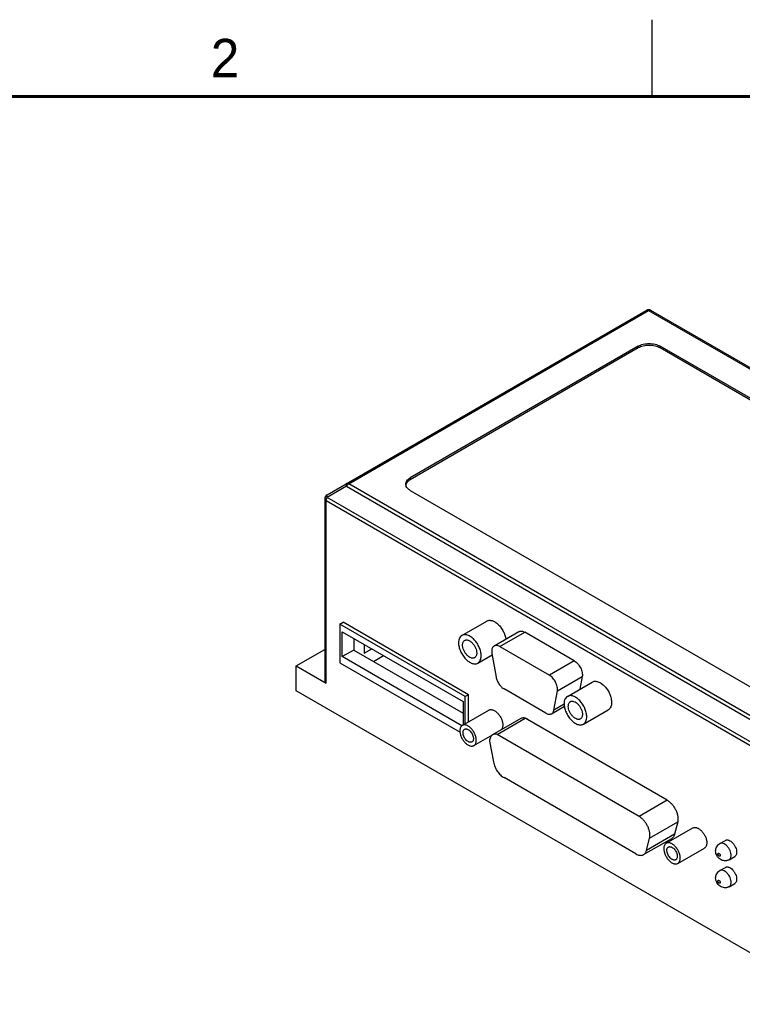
# Model space of a CAD drawing. Header units: inches. Extents: x 0 to 22, y 0 to 17.
# Tile 9 of 10: x 12.4 to 17.1, y 10.6 to 17. Entities that reach past the tile are written whole.
import ezdxf

# ---------------------------------------------------------------- set-up
doc = ezdxf.new("R2010")
doc.units = ezdxf.units.IN
doc.header["$LTSCALE"] = 1.21
doc.header["$MEASUREMENT"] = 0
doc.layers.get('0').update_dxf_attribs({"linetype": 'CONTINUOUS'})
doc.styles.add('TEXTSTYLE_2', font='txt')

msp = doc.modelspace()

# ---------------------------------------------------------------- linework, layer by layer
at = {"color": 2, "linetype": 'CONTINUOUS'}
msp.add_line((16.5, 16.5), (16.5, 17), dxfattribs=at)
at = {"color": 7, "linetype": 'CONTINUOUS'}
for p, q in [((14.382, 13.9075), (16.4609, 15.1078)), ((14.5234, 13.979), (16.4759, 15.1063)), ((16.4737, 15.1075), (16.4759, 15.1063)), ((16.4759, 15.1063), (19.496, 13.3625)), ((16.4814, 15.1087), (16.484, 15.1092)), ((19.6375, 13.291), (16.4909, 15.1078)), ((16.4087, 14.8752), (14.9238, 14.0178)), ((16.4087, 14.8752), (16.4087, 14.863)), ((16.5501, 14.863), (16.5501, 14.8752)), ((19.0957, 13.4054), (16.5501, 14.8752)), ((16.4087, 14.863), (14.9238, 14.0056)), ((19.0957, 13.3932), (16.5501, 14.863)), ((17.5436, 12.2352), (14.5234, 13.979)), ((14.9238, 14.0056), (14.9238, 14.0178)), ((14.5084, 13.9632), (14.382, 13.8902)), ((14.5084, 13.9632), (17.5286, 12.2194)), ((14.9238, 13.9362), (17.4694, 12.4664)), ((14.367, 13.8815), (14.367, 12.6931)), ((14.3758, 12.6808), (14.3758, 13.8693)), ((14.3758, 13.8693), (17.5224, 12.0525)), ((17.5286, 12.0734), (14.382, 13.8902)), ((14.4647, 13.0654), (14.4859, 13.0776)), ((15.3023, 12.6062), (14.4859, 13.0776)), ((15.2598, 12.9922), (15.4218, 13.0857)), ((14.4647, 13.0654), (14.4647, 12.814)), ((15.281, 12.594), (14.4647, 13.0654)), ((14.4814, 12.8542), (14.4814, 13.0158)), ((14.4814, 13.0158), (15.2685, 12.5614)), ((15.4696, 12.9233), (15.6315, 13.0168)), ((15.5071, 12.9196), (15.669, 13.0131)), ((15.9916, 12.8268), (15.669, 13.0131)), ((14.5557, 12.973), (14.5557, 12.897)), ((14.1813, 12.7931), (14.367, 12.9003)), ((14.5557, 12.897), (14.4814, 12.8542)), ((14.5557, 12.897), (15.2685, 12.4855)), ((14.6233, 12.9339), (14.6233, 12.8768)), ((14.6233, 12.8768), (14.6727, 12.9054)), ((15.4696, 12.9233), (15.4656, 12.9205)), ((15.5071, 12.9196), (15.8297, 12.7333)), ((15.2604, 12.4044), (14.4814, 12.8542)), ((14.6848, 12.8225), (14.7505, 12.8605)), ((15.3641, 12.8116), (15.4571, 12.8653)), ((15.4554, 12.8745), (15.4828, 12.7211)), ((15.9916, 12.8268), (15.8297, 12.7333)), ((14.1813, 12.6323), (14.1813, 12.7931)), ((14.1813, 12.7931), (14.3758, 12.6808)), ((14.4647, 12.814), (15.2479, 12.3617)), ((15.8818, 12.6306), (16.0437, 12.7241)), ((16.0437, 12.7241), (16.0289, 12.6425)), ((17.7168, 10.5909), (14.1813, 12.6323)), ((15.8071, 12.4864), (15.5345, 12.6438)), ((15.8592, 12.5061), (15.8818, 12.6306)), ((15.9472, 12.5953), (16.1091, 12.6888)), ((15.3023, 12.6062), (15.281, 12.594)), ((15.281, 12.4168), (15.281, 12.594)), ((15.3023, 12.429), (15.3023, 12.6062)), ((15.2624, 12.406), (15.435, 12.5057)), ((15.2685, 12.5614), (15.2685, 12.4095)), ((15.8446, 12.4826), (15.9275, 12.5305)), ((15.9259, 12.5446), (15.8592, 12.5061)), ((16.0514, 12.4148), (16.2133, 12.5082)), ((15.6431, 12.4505), (15.46, 12.3447)), ((15.4896, 12.3475), (15.6724, 12.4531)), ((16.5966, 11.9195), (15.6724, 12.4531)), ((15.8409, 12.4809), (15.8446, 12.4826)), ((15.3382, 12.2748), (15.4598, 12.3451)), ((16.4138, 11.814), (15.4896, 12.3475)), ((15.4404, 12.3046), (15.4656, 12.1685)), ((16.3935, 11.5701), (15.5343, 12.0662)), ((16.5966, 11.9195), (16.4138, 11.814)), ((16.4823, 11.6726), (16.6651, 11.7782)), ((16.5907, 11.6391), (16.7633, 11.7387)), ((16.6651, 11.7782), (16.6448, 11.6976)), ((16.4435, 11.5652), (16.6263, 11.6707)), ((16.6448, 11.6976), (16.462, 11.5921)), ((16.462, 11.5921), (16.4823, 11.6726)), ((16.6665, 11.5079), (16.839, 11.6075)), ((16.9398, 11.6372), (16.9758, 11.658)), ((16.4369, 11.5623), (16.4435, 11.5652)), ((17.0005, 11.532), (17.0366, 11.5528)), ((16.9398, 11.4617), (16.9758, 11.4825)), ((17.0005, 11.3564), (17.0366, 11.3773))]:
    msp.add_line(p, q, dxfattribs=at)
at = {"color": 7, "linetype": 'CONTINUOUS', "const_width": 0.02}
msp.add_lwpolyline([(21.5, 16.5), (0.5, 16.5)], dxfattribs=at)
at = {"color": 7, "linetype": 'CONTINUOUS'}
for centre, start, end in [((16.4759, 15.0818), 59.9984, 120.0016), ((14.397, 13.8815), 120.00574, 179.9962)]:
    msp.add_arc(centre, 0.03, start, end, dxfattribs=at)
for points, knots in [([(16.4609, 15.1078), (16.4619, 15.1084), (16.4641, 15.1092), (16.4665, 15.1093), (16.4678, 15.1092)], [0, 0, 0, 0, 0.482913, 1, 1, 1, 1]), ([(16.4678, 15.1092), (16.4682, 15.1091), (16.4703, 15.1088), (16.4722, 15.1081), (16.4737, 15.1075)], [0, 0, 0, 0, 0.235082, 1, 1, 1, 1]), ([(16.4759, 15.1063), (16.4763, 15.1066), (16.4781, 15.1076), (16.4799, 15.1083), (16.4814, 15.1087)], [0, 0, 0, 0, 0.263754, 1, 1, 1, 1]), ([(16.484, 15.1092), (16.4852, 15.1093), (16.4876, 15.1092), (16.4899, 15.1084), (16.4909, 15.1078)], [0, 0, 0, 0, 0.517086, 1, 1, 1, 1]), ([(16.4087, 14.8752), (16.4135, 14.878), (16.4241, 14.8829), (16.4414, 14.8881), (16.46, 14.8914), (16.4794, 14.8925), (16.4988, 14.8914), (16.5175, 14.8881), (16.5347, 14.8829), (16.5453, 14.878), (16.5501, 14.8752)], [0, 0, 0, 0, 0.11409, 0.237313, 0.366968, 0.499959, 0.632962, 0.762637, 0.885891, 1, 1, 1, 1]), ([(16.5501, 14.863), (16.5453, 14.8657), (16.5347, 14.8707), (16.5175, 14.8759), (16.4988, 14.8791), (16.4794, 14.8802), (16.46, 14.8791), (16.4414, 14.8759), (16.4241, 14.8707), (16.4135, 14.8657), (16.4087, 14.863)], [0, 0, 0, 0, 0.11409, 0.237313, 0.366968, 0.499959, 0.632962, 0.762637, 0.885891, 1, 1, 1, 1]), ([(14.5084, 13.9805), (14.5081, 13.9803), (14.5073, 13.9797), (14.5066, 13.9783), (14.5062, 13.9765), (14.5061, 13.9752), (14.5061, 13.9745)], [0, 0, 0, 0, 0.198931, 0.422398, 0.686798, 1, 1, 1, 1]), ([(14.5061, 13.9745), (14.5061, 13.9728), (14.5067, 13.9689), (14.5077, 13.9652), (14.5084, 13.9632)], [0, 0, 0, 0, 0.447605, 1, 1, 1, 1]), ([(14.5153, 13.9819), (14.5141, 13.982), (14.5117, 13.9819), (14.5094, 13.9811), (14.5085, 13.9805)], [0, 0, 0, 0, 0.517086, 1, 1, 1, 1]), ([(14.5085, 13.9632), (14.5089, 13.9641), (14.511, 13.9673), (14.5134, 13.9704), (14.5153, 13.9725)], [0, 0, 0, 0, 0.254221, 1, 1, 1, 1]), ([(14.5234, 13.979), (14.5228, 13.9794), (14.5202, 13.9808), (14.5174, 13.9817), (14.5153, 13.9819)], [0, 0, 0, 0, 0.271649, 1, 1, 1, 1]), ([(14.5153, 13.9725), (14.516, 13.9732), (14.5184, 13.9756), (14.5212, 13.9778), (14.5234, 13.979)], [0, 0, 0, 0, 0.263947, 1, 1, 1, 1]), ([(14.8945, 13.977), (14.8945, 13.9789), (14.8948, 13.9827), (14.8968, 13.9904), (14.9019, 13.9998), (14.9114, 14.0098), (14.9194, 14.0153), (14.9238, 14.0178)], [0, 0, 0, 0, 0.108164, 0.218421, 0.451452, 0.710516, 1, 1, 1, 1]), ([(14.8982, 13.9615), (14.897, 13.964), (14.8951, 13.969), (14.8945, 13.9744), (14.8945, 13.977)], [0, 0, 0, 0, 0.508757, 1, 1, 1, 1]), ([(14.8982, 13.9802), (14.8978, 13.9794), (14.8965, 13.9765), (14.8955, 13.9733), (14.8951, 13.9709)], [0, 0, 0, 0, 0.255854, 1, 1, 1, 1]), ([(14.9238, 14.0056), (14.9208, 14.0039), (14.9154, 14.0003), (14.9061, 13.9924), (14.9006, 13.9853), (14.8982, 13.9802)], [0, 0, 0, 0, 0.27785, 0.537024, 1, 1, 1, 1]), ([(14.9238, 13.9362), (14.9208, 13.9379), (14.9154, 13.9414), (14.9061, 13.9493), (14.9006, 13.9565), (14.8982, 13.9615)], [0, 0, 0, 0, 0.27785, 0.537024, 1, 1, 1, 1]), ([(14.367, 13.8815), (14.367, 13.8804), (14.3674, 13.878), (14.3692, 13.8747), (14.3721, 13.8717), (14.3745, 13.87), (14.3758, 13.8693)], [0, 0, 0, 0, 0.217713, 0.450929, 0.710291, 1, 1, 1, 1]), ([(14.3758, 13.8693), (14.3758, 13.8701), (14.3759, 13.8736), (14.3766, 13.877), (14.3774, 13.8796)], [0, 0, 0, 0, 0.235529, 1, 1, 1, 1]), ([(14.3774, 13.8796), (14.3777, 13.8805), (14.3789, 13.8841), (14.3805, 13.8877), (14.382, 13.8902)], [0, 0, 0, 0, 0.244603, 1, 1, 1, 1]), ([(14.3797, 13.9015), (14.3797, 13.9022), (14.3797, 13.9035), (14.3802, 13.9053), (14.3809, 13.9066), (14.3816, 13.9073), (14.382, 13.9075)], [0, 0, 0, 0, 0.313198, 0.577595, 0.801067, 1, 1, 1, 1]), ([(14.382, 13.8902), (14.3813, 13.8922), (14.3802, 13.8959), (14.3797, 13.8998), (14.3797, 13.9015)], [0, 0, 0, 0, 0.552402, 1, 1, 1, 1]), ([(15.4218, 13.0856), (15.4242, 13.087), (15.4294, 13.0893), (15.438, 13.0907), (15.4473, 13.0904), (15.4607, 13.0875), (15.478, 13.079), (15.4976, 13.0634), (15.5155, 13.0429), (15.5279, 13.023), (15.5359, 13.006), (15.5423, 12.989), (15.5455, 12.9758), (15.5467, 12.9671)], [0, 0, 0, 0, 0.042816, 0.0872, 0.13441, 0.185306, 0.299426, 0.429548, 0.571376, 0.718482, 0.791816, 0.863742, 1, 1, 1, 1]), ([(15.6315, 13.0168), (15.6328, 13.0175), (15.6354, 13.0187), (15.6411, 13.0203), (15.6492, 13.0205), (15.6592, 13.0181), (15.6658, 13.015), (15.669, 13.0131)], [0, 0, 0, 0, 0.108254, 0.218589, 0.451607, 0.710775, 1, 1, 1, 1]), ([(15.2599, 12.9921), (15.2582, 12.9912), (15.2549, 12.9889), (15.249, 12.9831), (15.2431, 12.9736), (15.2391, 12.9598), (15.2383, 12.9497), (15.2383, 12.9444)], [0, 0, 0, 0, 0.108207, 0.218461, 0.451403, 0.710547, 1, 1, 1, 1]), ([(15.3857, 12.8593), (15.3857, 12.8636), (15.3851, 12.8726), (15.3827, 12.8861), (15.3788, 12.9), (15.3716, 12.9187), (15.3619, 12.9366), (15.3501, 12.953), (15.3405, 12.9643), (15.3302, 12.9741), (15.3196, 12.9825), (15.3088, 12.9891), (15.298, 12.9938), (15.2875, 12.9966), (15.2774, 12.9974), (15.2681, 12.996), (15.2624, 12.9936), (15.2599, 12.9921)], [0, 0, 0, 0, 0.062336, 0.128737, 0.198361, 0.270354, 0.417379, 0.490444, 0.56178, 0.630421, 0.695539, 0.756499, 0.812926, 0.864809, 0.912592, 0.957186, 1, 1, 1, 1]), ([(15.2646, 12.9299), (15.2646, 12.9332), (15.2651, 12.9395), (15.2676, 12.9481), (15.2712, 12.954), (15.2749, 12.9577), (15.277, 12.9591), (15.278, 12.9597)], [0, 0, 0, 0, 0.289404, 0.548691, 0.781605, 0.891808, 1, 1, 1, 1]), ([(15.278, 12.9597), (15.2796, 12.9606), (15.2832, 12.9621), (15.289, 12.963), (15.2953, 12.9625), (15.3044, 12.9601), (15.316, 12.9537), (15.3289, 12.9423), (15.3403, 12.9278), (15.3492, 12.9112), (15.3542, 12.8966), (15.3562, 12.8851), (15.3566, 12.8795), (15.3566, 12.8768)], [0, 0, 0, 0, 0.042836, 0.087445, 0.135253, 0.187197, 0.304403, 0.438034, 0.582357, 0.729498, 0.87114, 0.937632, 1, 1, 1, 1]), ([(15.2383, 12.9444), (15.2383, 12.9401), (15.2388, 12.9312), (15.2413, 12.9176), (15.2452, 12.9037), (15.2524, 12.8851), (15.262, 12.8671), (15.2738, 12.8507), (15.2835, 12.8395), (15.2937, 12.8296), (15.3044, 12.8213), (15.3152, 12.8147), (15.326, 12.8099), (15.3365, 12.8071), (15.3465, 12.8064), (15.3559, 12.8078), (15.3615, 12.8101), (15.3641, 12.8116)], [0, 0, 0, 0, 0.062336, 0.128737, 0.198361, 0.270354, 0.417379, 0.490444, 0.56178, 0.630421, 0.695539, 0.756499, 0.812926, 0.864809, 0.912592, 0.957186, 1, 1, 1, 1]), ([(15.3431, 12.847), (15.3415, 12.8461), (15.338, 12.8446), (15.3321, 12.8437), (15.3259, 12.8442), (15.3168, 12.8466), (15.3051, 12.853), (15.2923, 12.8644), (15.2809, 12.8789), (15.2719, 12.8955), (15.267, 12.9101), (15.2649, 12.9217), (15.2646, 12.9272), (15.2646, 12.9299)], [0, 0, 0, 0, 0.042836, 0.087445, 0.135253, 0.187197, 0.304403, 0.438034, 0.582357, 0.729498, 0.87114, 0.937632, 1, 1, 1, 1]), ([(15.4656, 12.9205), (15.4644, 12.9194), (15.462, 12.9169), (15.4581, 12.9108), (15.4548, 12.9014), (15.4537, 12.8884), (15.4546, 12.8792), (15.4554, 12.8745)], [0, 0, 0, 0, 0.101747, 0.208376, 0.440878, 0.704994, 1, 1, 1, 1]), ([(15.5071, 12.9196), (15.5038, 12.9215), (15.4973, 12.9246), (15.4872, 12.927), (15.4792, 12.9268), (15.4735, 12.9252), (15.4708, 12.924), (15.4696, 12.9233)], [0, 0, 0, 0, 0.289225, 0.548393, 0.781411, 0.891746, 1, 1, 1, 1]), ([(15.3566, 12.8768), (15.3566, 12.8735), (15.3561, 12.8672), (15.3536, 12.8586), (15.3499, 12.8527), (15.3462, 12.8491), (15.3442, 12.8476), (15.3431, 12.847)], [0, 0, 0, 0, 0.289404, 0.548691, 0.781605, 0.891808, 1, 1, 1, 1]), ([(15.3641, 12.8116), (15.3658, 12.8126), (15.3691, 12.8149), (15.375, 12.8207), (15.3808, 12.8302), (15.3849, 12.844), (15.3857, 12.854), (15.3857, 12.8593)], [0, 0, 0, 0, 0.108207, 0.218461, 0.451403, 0.710547, 1, 1, 1, 1]), ([(15.9916, 12.8268), (15.9957, 12.8245), (16.0038, 12.8187), (16.0147, 12.808), (16.0245, 12.7953), (16.03, 12.7859), (16.0325, 12.7811)], [0, 0, 0, 0, 0.227775, 0.475112, 0.735236, 1, 1, 1, 1]), ([(16.0325, 12.7811), (16.0349, 12.7762), (16.0391, 12.7665), (16.0433, 12.7517), (16.045, 12.7375), (16.0445, 12.7283), (16.0437, 12.7241)], [0, 0, 0, 0, 0.274996, 0.537871, 0.781214, 1, 1, 1, 1]), ([(14.3758, 12.6808), (14.3745, 12.6816), (14.3721, 12.6833), (14.3693, 12.6863), (14.3675, 12.6896), (14.367, 12.692), (14.367, 12.6931)], [0, 0, 0, 0, 0.288711, 0.547488, 0.781703, 1, 1, 1, 1]), ([(15.4828, 12.7211), (15.4835, 12.7173), (15.4854, 12.7095), (15.4895, 12.6981), (15.4948, 12.6869), (15.4991, 12.6797), (15.5014, 12.6762)], [0, 0, 0, 0, 0.23864, 0.487886, 0.743164, 1, 1, 1, 1]), ([(15.8706, 12.6876), (15.8681, 12.6924), (15.8625, 12.7018), (15.8527, 12.7145), (15.8418, 12.7252), (15.8338, 12.731), (15.8297, 12.7333)], [0, 0, 0, 0, 0.264764, 0.524888, 0.772225, 1, 1, 1, 1]), ([(16.1091, 12.6888), (16.1117, 12.6903), (16.1173, 12.6927), (16.1267, 12.694), (16.1367, 12.6933), (16.1472, 12.6905), (16.158, 12.6857), (16.1688, 12.6791), (16.1795, 12.6708), (16.1897, 12.6609), (16.1993, 12.6497), (16.2082, 12.6374), (16.216, 12.6243), (16.2226, 12.6106), (16.228, 12.5967), (16.2319, 12.5828), (16.2343, 12.5692), (16.2349, 12.5603), (16.2349, 12.556)], [0, 0, 0, 0, 0.042808, 0.087411, 0.135208, 0.1871, 0.243527, 0.304475, 0.369561, 0.438156, 0.509449, 0.582479, 0.656223, 0.729625, 0.801624, 0.871263, 0.937671, 1, 1, 1, 1]), ([(15.5014, 12.6762), (15.5037, 12.6727), (15.5086, 12.6662), (15.5167, 12.6573), (15.5253, 12.6498), (15.5314, 12.6455), (15.5345, 12.6438)], [0, 0, 0, 0, 0.266165, 0.524172, 0.770121, 1, 1, 1, 1]), ([(15.8818, 12.6306), (15.8826, 12.6348), (15.8831, 12.644), (15.8814, 12.6582), (15.8772, 12.673), (15.873, 12.6827), (15.8706, 12.6876)], [0, 0, 0, 0, 0.218786, 0.462129, 0.725004, 1, 1, 1, 1]), ([(15.9472, 12.5953), (15.9455, 12.5943), (15.9422, 12.592), (15.9363, 12.5862), (15.9304, 12.5767), (15.9264, 12.5629), (15.9256, 12.5529), (15.9256, 12.5476)], [0, 0, 0, 0, 0.108207, 0.218461, 0.451403, 0.710547, 1, 1, 1, 1]), ([(16.073, 12.4625), (16.073, 12.4668), (16.0724, 12.4757), (16.07, 12.4893), (16.0661, 12.5032), (16.0589, 12.5219), (16.0492, 12.5398), (16.0374, 12.5562), (16.0278, 12.5674), (16.0175, 12.5773), (16.0069, 12.5856), (15.9961, 12.5922), (15.9853, 12.597), (15.9748, 12.5998), (15.9647, 12.6005), (15.9554, 12.5992), (15.9497, 12.5968), (15.9472, 12.5953)], [0, 0, 0, 0, 0.062336, 0.128737, 0.198361, 0.270354, 0.417379, 0.490444, 0.56178, 0.630421, 0.695539, 0.756499, 0.812926, 0.864809, 0.912592, 0.957186, 1, 1, 1, 1]), ([(15.9665, 12.561), (15.9681, 12.5619), (15.9716, 12.5634), (15.9774, 12.5642), (15.9837, 12.5638), (15.9928, 12.5614), (16.0045, 12.555), (16.0173, 12.5436), (16.0287, 12.529), (16.0376, 12.5125), (16.0426, 12.4979), (16.0446, 12.4863), (16.045, 12.4808), (16.045, 12.4781)], [0, 0, 0, 0, 0.042836, 0.087445, 0.135253, 0.187197, 0.304403, 0.438034, 0.582357, 0.729498, 0.87114, 0.937632, 1, 1, 1, 1]), ([(15.435, 12.5056), (15.4368, 12.5067), (15.441, 12.5084), (15.4478, 12.5094), (15.4551, 12.5089), (15.4627, 12.5069), (15.4705, 12.5034), (15.4813, 12.4968), (15.4942, 12.4854), (15.5074, 12.4685), (15.5162, 12.4523), (15.5214, 12.4387), (15.5242, 12.4286), (15.526, 12.4188), (15.5264, 12.4123), (15.5264, 12.4091)], [0, 0, 0, 0, 0.042834, 0.087443, 0.135246, 0.187177, 0.243639, 0.304605, 0.438157, 0.582425, 0.729503, 0.801532, 0.871217, 0.937666, 1, 1, 1, 1]), ([(15.8446, 12.4826), (15.8465, 12.4837), (15.85, 12.4865), (15.8543, 12.4919), (15.8574, 12.4986), (15.8587, 12.5035), (15.8592, 12.5061)], [0, 0, 0, 0, 0.228498, 0.466538, 0.722165, 1, 1, 1, 1]), ([(15.9256, 12.5476), (15.9256, 12.5433), (15.9262, 12.5344), (15.9286, 12.5208), (15.9325, 12.5069), (15.9397, 12.4882), (15.9493, 12.4703), (15.9611, 12.4539), (15.9708, 12.4427), (15.981, 12.4328), (15.9917, 12.4244), (16.0025, 12.4178), (16.0133, 12.4131), (16.0238, 12.4103), (16.0338, 12.4096), (16.0432, 12.4109), (16.0488, 12.4133), (16.0514, 12.4148)], [0, 0, 0, 0, 0.062336, 0.128737, 0.198361, 0.270354, 0.417379, 0.490444, 0.56178, 0.630421, 0.695539, 0.756499, 0.812926, 0.864809, 0.912592, 0.957186, 1, 1, 1, 1]), ([(15.953, 12.5312), (15.953, 12.5345), (15.9535, 12.5408), (15.956, 12.5494), (15.9597, 12.5553), (15.9633, 12.5589), (15.9654, 12.5604), (15.9665, 12.561)], [0, 0, 0, 0, 0.289404, 0.548691, 0.781605, 0.891808, 1, 1, 1, 1]), ([(16.0315, 12.4483), (16.0299, 12.4474), (16.0264, 12.4459), (16.0206, 12.445), (16.0143, 12.4455), (16.0052, 12.4479), (15.9935, 12.4543), (15.9807, 12.4657), (15.9693, 12.4802), (15.9604, 12.4968), (15.9554, 12.5114), (15.9533, 12.5229), (15.953, 12.5285), (15.953, 12.5312)], [0, 0, 0, 0, 0.042836, 0.087445, 0.135253, 0.187197, 0.304403, 0.438034, 0.582357, 0.729498, 0.87114, 0.937632, 1, 1, 1, 1]), ([(16.2349, 12.556), (16.2349, 12.5507), (16.2341, 12.5406), (16.2301, 12.5269), (16.2242, 12.5174), (16.2183, 12.5116), (16.215, 12.5092), (16.2133, 12.5083)], [0, 0, 0, 0, 0.28949, 0.548555, 0.781501, 0.89178, 1, 1, 1, 1]), ([(15.6728, 12.4533), (15.6701, 12.454), (15.6648, 12.4549), (15.657, 12.455), (15.6496, 12.4536), (15.6452, 12.4516), (15.6431, 12.4505)], [0, 0, 0, 0, 0.272454, 0.526756, 0.767103, 1, 1, 1, 1]), ([(15.6871, 12.4473), (15.6859, 12.448), (15.6812, 12.4503), (15.6762, 12.4521), (15.6724, 12.4531)], [0, 0, 0, 0, 0.261652, 1, 1, 1, 1]), ([(15.8071, 12.4864), (15.81, 12.4847), (15.8158, 12.4818), (15.8247, 12.4793), (15.8332, 12.4789), (15.8385, 12.48), (15.8409, 12.4809)], [0, 0, 0, 0, 0.286116, 0.545831, 0.781601, 1, 1, 1, 1]), ([(16.045, 12.4781), (16.045, 12.4748), (16.0445, 12.4685), (16.042, 12.4599), (16.0383, 12.4539), (16.0346, 12.4503), (16.0326, 12.4489), (16.0315, 12.4483)], [0, 0, 0, 0, 0.289404, 0.548691, 0.781605, 0.891808, 1, 1, 1, 1]), ([(16.0514, 12.4148), (16.0531, 12.4158), (16.0564, 12.4181), (16.0623, 12.4239), (16.0681, 12.4334), (16.0722, 12.4472), (16.073, 12.4572), (16.073, 12.4625)], [0, 0, 0, 0, 0.108207, 0.218461, 0.451403, 0.710547, 1, 1, 1, 1]), ([(15.2624, 12.406), (15.2612, 12.4053), (15.2588, 12.4036), (15.2545, 12.3994), (15.2503, 12.3925), (15.2473, 12.3825), (15.2467, 12.3752), (15.2467, 12.3714)], [0, 0, 0, 0, 0.10818, 0.218366, 0.451314, 0.71066, 1, 1, 1, 1]), ([(15.2467, 12.3714), (15.2467, 12.3682), (15.2472, 12.3618), (15.2489, 12.3519), (15.2518, 12.3418), (15.257, 12.3282), (15.2657, 12.312), (15.279, 12.2951), (15.2918, 12.2837), (15.3026, 12.2771), (15.3105, 12.2736), (15.3181, 12.2716), (15.3254, 12.2711), (15.3322, 12.2721), (15.3363, 12.2738), (15.3382, 12.2749)], [0, 0, 0, 0, 0.062333, 0.128763, 0.198418, 0.270423, 0.417509, 0.561847, 0.695461, 0.756435, 0.812884, 0.864789, 0.912568, 0.957162, 1, 1, 1, 1]), ([(15.3539, 12.3095), (15.3539, 12.3127), (15.3534, 12.3191), (15.3517, 12.329), (15.3488, 12.3391), (15.3436, 12.3527), (15.3349, 12.3689), (15.3216, 12.3858), (15.3088, 12.3972), (15.298, 12.4038), (15.2901, 12.4073), (15.2825, 12.4093), (15.2752, 12.4098), (15.2684, 12.4088), (15.2643, 12.4071), (15.2624, 12.406)], [0, 0, 0, 0, 0.062333, 0.128763, 0.198418, 0.270423, 0.417509, 0.561847, 0.695461, 0.756435, 0.812884, 0.864789, 0.912568, 0.957162, 1, 1, 1, 1]), ([(15.2676, 12.3593), (15.2676, 12.3617), (15.268, 12.3663), (15.2698, 12.3727), (15.273, 12.3778), (15.2759, 12.3803), (15.2775, 12.3812)], [0, 0, 0, 0, 0.289423, 0.549112, 0.782296, 1, 1, 1, 1]), ([(15.2775, 12.3812), (15.2787, 12.3818), (15.2813, 12.3829), (15.2856, 12.3835), (15.2902, 12.3832), (15.295, 12.3819), (15.2999, 12.3798), (15.3067, 12.3756), (15.3148, 12.3684), (15.3231, 12.3577), (15.3297, 12.3456), (15.3334, 12.3349), (15.3349, 12.3264), (15.3351, 12.3223), (15.3351, 12.3203)], [0, 0, 0, 0, 0.042833, 0.087431, 0.13523, 0.187134, 0.243603, 0.304588, 0.43819, 0.582472, 0.729543, 0.871193, 0.93768, 1, 1, 1, 1]), ([(15.5264, 12.4091), (15.5264, 12.4053), (15.5258, 12.398), (15.5229, 12.388), (15.5186, 12.3811), (15.5143, 12.3769), (15.5119, 12.3752), (15.5107, 12.3745)], [0, 0, 0, 0, 0.289402, 0.54866, 0.781567, 0.89178, 1, 1, 1, 1]), ([(15.3252, 12.2985), (15.3241, 12.2978), (15.3215, 12.2968), (15.3172, 12.2961), (15.3126, 12.2965), (15.3078, 12.2977), (15.3028, 12.2999), (15.296, 12.3041), (15.2879, 12.3113), (15.2796, 12.3219), (15.273, 12.3341), (15.2694, 12.3448), (15.2679, 12.3533), (15.2676, 12.3573), (15.2676, 12.3593)], [0, 0, 0, 0, 0.042833, 0.087431, 0.13523, 0.187134, 0.243603, 0.304588, 0.43819, 0.582472, 0.729543, 0.871193, 0.93768, 1, 1, 1, 1]), ([(15.3351, 12.3203), (15.3351, 12.3179), (15.3348, 12.3133), (15.3329, 12.307), (15.3298, 12.3019), (15.3268, 12.2994), (15.3252, 12.2985)], [0, 0, 0, 0, 0.289423, 0.549112, 0.782296, 1, 1, 1, 1]), ([(15.3382, 12.2749), (15.3394, 12.2756), (15.3418, 12.2772), (15.3461, 12.2815), (15.3503, 12.2884), (15.3533, 12.2984), (15.3539, 12.3057), (15.3539, 12.3095)], [0, 0, 0, 0, 0.10818, 0.218366, 0.451314, 0.71066, 1, 1, 1, 1]), ([(15.46, 12.3447), (15.4585, 12.3439), (15.4557, 12.3419), (15.4506, 12.337), (15.4454, 12.329), (15.4415, 12.3175), (15.4405, 12.309), (15.4404, 12.3046)], [0, 0, 0, 0, 0.109458, 0.220756, 0.454791, 0.713078, 1, 1, 1, 1]), ([(15.4896, 12.3475), (15.487, 12.3482), (15.4817, 12.3492), (15.4738, 12.3493), (15.4665, 12.3478), (15.462, 12.3459), (15.46, 12.3447)], [0, 0, 0, 0, 0.272324, 0.526707, 0.767109, 1, 1, 1, 1]), ([(15.4656, 12.1685), (15.4665, 12.1634), (15.4691, 12.1532), (15.4746, 12.138), (15.4817, 12.1231), (15.4874, 12.1136), (15.4905, 12.109)], [0, 0, 0, 0, 0.238782, 0.488042, 0.74337, 1, 1, 1, 1]), ([(15.4905, 12.109), (15.4936, 12.1045), (15.5, 12.0958), (15.5108, 12.0841), (15.5221, 12.0741), (15.5302, 12.0685), (15.5343, 12.0662)], [0, 0, 0, 0, 0.266462, 0.524746, 0.77045, 1, 1, 1, 1]), ([(16.5966, 11.9195), (16.6022, 11.9162), (16.6133, 11.9082), (16.6283, 11.8933), (16.6416, 11.8756), (16.6528, 11.8561), (16.6611, 11.8356), (16.6662, 11.8153), (16.6678, 11.796), (16.6665, 11.7837), (16.6651, 11.7782)], [0, 0, 0, 0, 0.117921, 0.246064, 0.380756, 0.517603, 0.651898, 0.779175, 0.895924, 1, 1, 1, 1]), ([(16.4823, 11.6726), (16.4837, 11.6782), (16.4851, 11.6905), (16.4834, 11.7097), (16.4783, 11.7301), (16.47, 11.7505), (16.4589, 11.7701), (16.4455, 11.7878), (16.4305, 11.8026), (16.4194, 11.8107), (16.4138, 11.814)], [0, 0, 0, 0, 0.104066, 0.220785, 0.348058, 0.482348, 0.619199, 0.753895, 0.882068, 1, 1, 1, 1]), ([(16.7633, 11.7387), (16.7651, 11.7398), (16.7693, 11.7415), (16.7761, 11.7425), (16.7834, 11.742), (16.791, 11.7399), (16.7988, 11.7365), (16.8096, 11.7299), (16.8225, 11.7185), (16.8357, 11.7015), (16.8445, 11.6854), (16.8497, 11.6718), (16.8525, 11.6617), (16.8543, 11.6518), (16.8547, 11.6453), (16.8547, 11.6422)], [0, 0, 0, 0, 0.042834, 0.087443, 0.135246, 0.187177, 0.243639, 0.304605, 0.438157, 0.582425, 0.729503, 0.801532, 0.871217, 0.937666, 1, 1, 1, 1]), ([(16.6448, 11.6976), (16.644, 11.6947), (16.6422, 11.689), (16.638, 11.6814), (16.6328, 11.6752), (16.6285, 11.672), (16.6263, 11.6707)], [0, 0, 0, 0, 0.273738, 0.528333, 0.768095, 1, 1, 1, 1]), ([(16.5907, 11.6391), (16.5895, 11.6384), (16.5871, 11.6367), (16.5828, 11.6325), (16.5786, 11.6256), (16.5756, 11.6156), (16.575, 11.6083), (16.575, 11.6044)], [0, 0, 0, 0, 0.10818, 0.218366, 0.451314, 0.71066, 1, 1, 1, 1]), ([(16.575, 11.6044), (16.575, 11.6013), (16.5755, 11.5948), (16.5772, 11.585), (16.5801, 11.5749), (16.5853, 11.5613), (16.594, 11.5451), (16.6073, 11.5282), (16.6201, 11.5168), (16.6309, 11.5101), (16.6388, 11.5067), (16.6464, 11.5047), (16.6537, 11.5041), (16.6605, 11.5051), (16.6646, 11.5068), (16.6665, 11.5079)], [0, 0, 0, 0, 0.062333, 0.128763, 0.198418, 0.270423, 0.417509, 0.561847, 0.695461, 0.756435, 0.812884, 0.864789, 0.912568, 0.957162, 1, 1, 1, 1]), ([(16.6822, 11.5426), (16.6822, 11.5457), (16.6817, 11.5522), (16.68, 11.5621), (16.6771, 11.5721), (16.6719, 11.5857), (16.6632, 11.6019), (16.6499, 11.6189), (16.6371, 11.6303), (16.6263, 11.6369), (16.6184, 11.6403), (16.6108, 11.6424), (16.6035, 11.6429), (16.5967, 11.6419), (16.5926, 11.6402), (16.5907, 11.6391)], [0, 0, 0, 0, 0.062333, 0.128763, 0.198418, 0.270423, 0.417509, 0.561847, 0.695461, 0.756435, 0.812884, 0.864789, 0.912568, 0.957162, 1, 1, 1, 1]), ([(16.5949, 11.593), (16.5949, 11.5954), (16.5952, 11.6), (16.5971, 11.6063), (16.6002, 11.6115), (16.6032, 11.6139), (16.6047, 11.6148)], [0, 0, 0, 0, 0.289423, 0.549112, 0.782296, 1, 1, 1, 1]), ([(16.6047, 11.6148), (16.6059, 11.6155), (16.6085, 11.6166), (16.6128, 11.6172), (16.6174, 11.6169), (16.6222, 11.6156), (16.6271, 11.6134), (16.6339, 11.6093), (16.6421, 11.6021), (16.6504, 11.5914), (16.657, 11.5793), (16.6606, 11.5685), (16.6621, 11.5601), (16.6624, 11.556), (16.6624, 11.554)], [0, 0, 0, 0, 0.042833, 0.087431, 0.13523, 0.187134, 0.243603, 0.304588, 0.43819, 0.582472, 0.729543, 0.871193, 0.93768, 1, 1, 1, 1]), ([(16.8547, 11.6422), (16.8547, 11.6384), (16.8541, 11.6311), (16.8512, 11.621), (16.8469, 11.6141), (16.8426, 11.6099), (16.8402, 11.6083), (16.839, 11.6075)], [0, 0, 0, 0, 0.289402, 0.54866, 0.781567, 0.89178, 1, 1, 1, 1]), ([(16.9125, 11.589), (16.9125, 11.5938), (16.9137, 11.6035), (16.9191, 11.6171), (16.9278, 11.6288), (16.9356, 11.6348), (16.9398, 11.6372)], [0, 0, 0, 0, 0.249742, 0.499523, 0.749647, 1, 1, 1, 1]), ([(17.0131, 11.5598), (17.0131, 11.5623), (17.0128, 11.5675), (17.0108, 11.5783), (17.0062, 11.5919), (16.9979, 11.6074), (16.9872, 11.621), (16.9752, 11.6316), (16.9644, 11.6375), (16.9559, 11.6398), (16.95, 11.6402), (16.9446, 11.6394), (16.9413, 11.6381), (16.9398, 11.6372)], [0, 0, 0, 0, 0.062362, 0.128837, 0.270468, 0.41761, 0.561914, 0.695552, 0.81279, 0.864738, 0.912545, 0.957154, 1, 1, 1, 1]), ([(16.9758, 11.658), (16.9773, 11.6589), (16.9806, 11.6602), (16.9861, 11.661), (16.9919, 11.6606), (17.0004, 11.6584), (17.0113, 11.6524), (17.0233, 11.6418), (17.0339, 11.6282), (17.0423, 11.6128), (17.0469, 11.5991), (17.0488, 11.5883), (17.0492, 11.5831), (17.0492, 11.5806)], [0, 0, 0, 0, 0.042836, 0.087445, 0.135253, 0.187197, 0.304403, 0.438034, 0.582357, 0.729498, 0.87114, 0.937632, 1, 1, 1, 1]), ([(16.3935, 11.5701), (16.3972, 11.568), (16.4046, 11.5643), (16.416, 11.561), (16.4268, 11.5601), (16.4337, 11.5612), (16.4369, 11.5623)], [0, 0, 0, 0, 0.284787, 0.54446, 0.781018, 1, 1, 1, 1]), ([(16.4435, 11.5652), (16.4457, 11.5665), (16.45, 11.5697), (16.4553, 11.5759), (16.4594, 11.5835), (16.4613, 11.5891), (16.462, 11.5921)], [0, 0, 0, 0, 0.231905, 0.471667, 0.726262, 1, 1, 1, 1]), ([(16.6525, 11.5322), (16.6513, 11.5315), (16.6487, 11.5304), (16.6444, 11.5298), (16.6398, 11.5301), (16.635, 11.5314), (16.6301, 11.5336), (16.6233, 11.5377), (16.6152, 11.5449), (16.6068, 11.5556), (16.6003, 11.5677), (16.5966, 11.5785), (16.5951, 11.5869), (16.5949, 11.591), (16.5949, 11.593)], [0, 0, 0, 0, 0.042833, 0.087431, 0.13523, 0.187134, 0.243603, 0.304588, 0.43819, 0.582472, 0.729543, 0.871193, 0.93768, 1, 1, 1, 1]), ([(16.6624, 11.554), (16.6624, 11.5516), (16.662, 11.547), (16.6601, 11.5407), (16.657, 11.5356), (16.654, 11.5331), (16.6525, 11.5322)], [0, 0, 0, 0, 0.289423, 0.549112, 0.782296, 1, 1, 1, 1]), ([(16.6665, 11.5079), (16.6677, 11.5086), (16.6701, 11.5103), (16.6744, 11.5145), (16.6786, 11.5214), (16.6816, 11.5314), (16.6822, 11.5387), (16.6822, 11.5426)], [0, 0, 0, 0, 0.10818, 0.218366, 0.451314, 0.71066, 1, 1, 1, 1]), ([(17.0005, 11.532), (16.9983, 11.5307), (16.9935, 11.5284), (16.986, 11.526), (16.9782, 11.5248), (16.9676, 11.5247), (16.9546, 11.5273), (16.9405, 11.5346), (16.9287, 11.5453), (16.9197, 11.5584), (16.9139, 11.5732), (16.9125, 11.5837), (16.9125, 11.589)], [0, 0, 0, 0, 0.062575, 0.125159, 0.187746, 0.250306, 0.375051, 0.499695, 0.624684, 0.750081, 0.875358, 1, 1, 1, 1]), ([(16.9272, 11.5686), (16.9272, 11.5691), (16.9273, 11.5701), (16.9277, 11.5715), (16.9284, 11.5727), (16.9294, 11.5735), (16.9306, 11.574), (16.9319, 11.574), (16.9334, 11.5737), (16.9349, 11.573), (16.9363, 11.5719), (16.9383, 11.5701), (16.9403, 11.5673), (16.9419, 11.5637), (16.9424, 11.561), (16.9424, 11.5598)], [0, 0, 0, 0, 0.059945, 0.114014, 0.162798, 0.208232, 0.253511, 0.302035, 0.356099, 0.416523, 0.483233, 0.555163, 0.708123, 0.861679, 1, 1, 1, 1]), ([(16.9424, 11.5598), (16.9424, 11.5592), (16.9423, 11.5582), (16.9419, 11.5568), (16.9412, 11.5556), (16.9402, 11.5548), (16.939, 11.5544), (16.9376, 11.5543), (16.9362, 11.5547), (16.9347, 11.5554), (16.9332, 11.5564), (16.9313, 11.5582), (16.9293, 11.561), (16.9277, 11.5647), (16.9272, 11.5673), (16.9272, 11.5686)], [0, 0, 0, 0, 0.059945, 0.114014, 0.162798, 0.208232, 0.253511, 0.302035, 0.356099, 0.416523, 0.483233, 0.555163, 0.708123, 0.861679, 1, 1, 1, 1]), ([(17.0005, 11.532), (17.0015, 11.5326), (17.0034, 11.5339), (17.0069, 11.5373), (17.0103, 11.5428), (17.0126, 11.5509), (17.0131, 11.5567), (17.0131, 11.5598)], [0, 0, 0, 0, 0.108124, 0.218286, 0.451302, 0.710733, 1, 1, 1, 1]), ([(17.0492, 11.5806), (17.0492, 11.5775), (17.0487, 11.5717), (17.0463, 11.5636), (17.0423, 11.5571), (17.0386, 11.554), (17.0366, 11.5528)], [0, 0, 0, 0, 0.28962, 0.5491, 0.782188, 1, 1, 1, 1]), ([(16.9758, 11.4825), (16.9773, 11.4833), (16.9806, 11.4847), (16.9861, 11.4855), (16.9919, 11.4851), (17.0004, 11.4828), (17.0113, 11.4769), (17.0233, 11.4662), (17.0339, 11.4527), (17.0423, 11.4372), (17.0469, 11.4236), (17.0488, 11.4128), (17.0492, 11.4076), (17.0492, 11.4051)], [0, 0, 0, 0, 0.042836, 0.087445, 0.135253, 0.187197, 0.304403, 0.438034, 0.582357, 0.729498, 0.87114, 0.937632, 1, 1, 1, 1]), ([(16.9125, 11.4134), (16.9125, 11.4182), (16.9137, 11.4279), (16.9191, 11.4415), (16.9278, 11.4532), (16.9356, 11.4592), (16.9398, 11.4616)], [0, 0, 0, 0, 0.249742, 0.499523, 0.749647, 1, 1, 1, 1]), ([(17.0005, 11.3564), (16.9983, 11.3551), (16.9935, 11.3528), (16.986, 11.3505), (16.9782, 11.3492), (16.9676, 11.3491), (16.9546, 11.3518), (16.9405, 11.3591), (16.9287, 11.3698), (16.9197, 11.3829), (16.9139, 11.3977), (16.9125, 11.4082), (16.9125, 11.4134)], [0, 0, 0, 0, 0.062575, 0.125159, 0.187746, 0.250306, 0.375051, 0.499695, 0.624684, 0.750081, 0.875358, 1, 1, 1, 1]), ([(17.0131, 11.3842), (17.0131, 11.3868), (17.0128, 11.392), (17.0108, 11.4027), (17.0062, 11.4164), (16.9979, 11.4318), (16.9872, 11.4454), (16.9752, 11.4561), (16.9644, 11.462), (16.9559, 11.4643), (16.95, 11.4647), (16.9446, 11.4639), (16.9413, 11.4625), (16.9398, 11.4617)], [0, 0, 0, 0, 0.062362, 0.128837, 0.270468, 0.41761, 0.561914, 0.695552, 0.81279, 0.864738, 0.912545, 0.957154, 1, 1, 1, 1]), ([(16.9272, 11.393), (16.9272, 11.3936), (16.9273, 11.3946), (16.9277, 11.396), (16.9284, 11.3972), (16.9294, 11.398), (16.9306, 11.3984), (16.9319, 11.3985), (16.9334, 11.3981), (16.9349, 11.3974), (16.9363, 11.3964), (16.9383, 11.3946), (16.9403, 11.3918), (16.9419, 11.3881), (16.9424, 11.3855), (16.9424, 11.3842)], [0, 0, 0, 0, 0.059945, 0.114014, 0.162798, 0.208232, 0.253511, 0.302035, 0.356099, 0.416523, 0.483233, 0.555163, 0.708123, 0.861679, 1, 1, 1, 1]), ([(16.9424, 11.3842), (16.9424, 11.3837), (16.9423, 11.3827), (16.9419, 11.3813), (16.9412, 11.3801), (16.9402, 11.3793), (16.939, 11.3788), (16.9376, 11.3788), (16.9362, 11.3791), (16.9347, 11.3798), (16.9332, 11.3809), (16.9313, 11.3827), (16.9293, 11.3855), (16.9277, 11.3891), (16.9272, 11.3918), (16.9272, 11.393)], [0, 0, 0, 0, 0.059945, 0.114014, 0.162798, 0.208232, 0.253511, 0.302035, 0.356099, 0.416523, 0.483233, 0.555163, 0.708123, 0.861679, 1, 1, 1, 1]), ([(17.0005, 11.3564), (17.0015, 11.357), (17.0034, 11.3584), (17.0069, 11.3617), (17.0103, 11.3673), (17.0126, 11.3753), (17.0131, 11.3812), (17.0131, 11.3842)], [0, 0, 0, 0, 0.108124, 0.218286, 0.451302, 0.710733, 1, 1, 1, 1]), ([(17.0492, 11.4051), (17.0492, 11.402), (17.0487, 11.3961), (17.0463, 11.3881), (17.0423, 11.3816), (17.0386, 11.3784), (17.0366, 11.3773)], [0, 0, 0, 0, 0.28962, 0.5491, 0.782188, 1, 1, 1, 1])]:
    msp.add_open_spline(points, degree=3, knots=knots, dxfattribs=at)

# ---------------------------------------------------------------- texts
at = {"color": 2, "linetype": 'CONTINUOUS', "insert": (13.625, 16.875), "char_height": 0.25, "width": 0.25, "attachment_point": 1, "line_spacing_factor": 0.9, "style": 'TEXTSTYLE_2'}
msp.add_mtext('2', dxfattribs=at)

doc.saveas('drawing.dxf')
